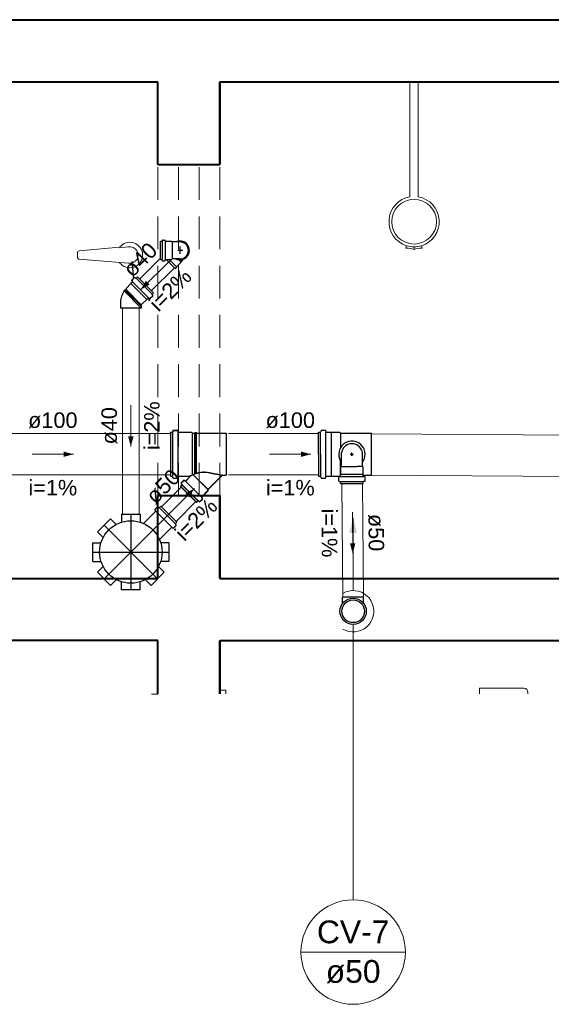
# Model space of a CAD drawing. Header units: millimetres. Extents: x 7756.9 to 7779.8, y 6827.8 to 6848.8.
# Tile 2 of 6: x 7761.6 to 7766.8, y 6837.3 to 6846.9. Entities that reach past the tile are written whole.
import ezdxf

# ---------------------------------------------------------------- set-up
doc = ezdxf.new("R2010")
doc.units = ezdxf.units.MM
doc.header["$MEASUREMENT"] = 0
doc.linetypes.add('DASHDOT', pattern=[2.54, 1.27, -0.635, 0, -0.635])
doc.linetypes.add('HIDDEN2', pattern=[0.47625, 0.3175, -0.15875])
doc.layers.get('0').update_dxf_attribs({"color": 5})
for name, color, linetype, lineweight in [('CV-Condutos', 1, 'Continuous', 5), ('CV-Indicação coluna', 5, 'Continuous', 5), ('CV-Sentido conduto', 9, 'Continuous', 5), ('CV-Textos conduto', 7, 'Continuous', 5), ('MB_ALVENARIA', 7, 'Continuous', 40), ('MB_ESQUADRIA', 7, 'Continuous', 5), ('MB_MOBILIÁRIO', 8, 'Continuous', 13), ('TQ-Condutos', 3, 'Continuous', 5), ('TQ-Sentido conduto', 9, 'Continuous', 5), ('TQ-Textos conduto', 7, 'Continuous', 5)]:
    doc.layers.add(name, color=color, linetype=linetype, lineweight=lineweight)
doc.layers.add('Simbolos', color=5, linetype='Continuous')
doc.layers.add('Simbolos_int', color=2, linetype='Continuous')
doc.styles.add('Arial', font='txt')

msp = doc.modelspace()

# ---------------------------------------------------------------- hatches: boundary and pattern name
at = {"layer": 'CV-Condutos', "linetype": 'Continuous'}
msp.add_hatch(color=256, dxfattribs=at).paths.add_polyline_path([(7764.8498, 6842.0335), (7764.811, 6841.8886), (7764.8886, 6841.8886)])
at = {"layer": 'CV-Sentido conduto', "linetype": 'Continuous'}
msp.add_hatch(color=256, dxfattribs=at).paths.add_polyline_path([(7764.8456, 6841.6924), (7764.8708, 6841.7892), (7764.819, 6841.7888)])
at = {"layer": 'TQ-Sentido conduto', "linetype": 'Continuous'}
for points in [[(7762.7966, 6844.2425), (7762.8832, 6844.2925), (7762.8466, 6844.3291)], [(7762.7008, 6842.7265), (7762.7267, 6842.8231), (7762.6749, 6842.8231)], [(7762.1468, 6842.6514), (7762.0503, 6842.6772), (7762.0503, 6842.6255)], [(7764.4422, 6842.6514), (7764.3456, 6842.6772), (7764.3456, 6842.6255)], [(7763.3148, 6842.3202), (7763.2282, 6842.2702), (7763.2648, 6842.2336)]]:
    msp.add_hatch(color=256, dxfattribs=at).paths.add_polyline_path(points)

# ---------------------------------------------------------------- linework, layer by layer
for p, q in [((7764.5148, 6842.652), (7764.5148, 6842.8652)), ((7764.5357, 6842.652), (7764.5357, 6842.8652)), ((7764.5865, 6842.4365), (7764.5865, 6842.8652)), ((7764.6395, 6842.4399), (7764.6395, 6842.8642)), ((7764.7273, 6842.8554), (7764.7273, 6842.7132)), ((7765.0268, 6842.449), (7765.0268, 6842.8554)), ((7764.8384, 6842.6354), (7764.8384, 6842.6674)), ((7764.5148, 6842.652), (7764.5148, 6842.4389)), ((7764.5357, 6842.652), (7764.5357, 6842.4389)), ((7764.7273, 6842.4487), (7764.7273, 6842.5895)), ((7764.737, 6842.5332), (7764.737, 6842.6641)), ((7764.8224, 6842.6514), (7764.8544, 6842.6514)), ((7764.8384, 6842.6514), (7764.8384, 6842.6354)), ((7764.9398, 6842.5332), (7764.9398, 6842.6641)), ((7764.7298, 6842.526), (7764.737, 6842.5332)), ((7764.7298, 6842.4588), (7764.7298, 6842.526)), ((7764.737, 6842.5332), (7764.8854, 6842.5331)), ((7764.9398, 6842.5332), (7764.8854, 6842.5331)), ((7764.947, 6842.526), (7764.9398, 6842.5332)), ((7764.947, 6842.4588), (7764.947, 6842.526)), ((7764.7112, 6842.3953), (7764.7112, 6842.4303)), ((7764.7142, 6842.3914), (7764.726, 6842.3882)), ((7764.7148, 6842.4343), (7764.7254, 6842.4352)), ((7764.729, 6842.4392), (7764.729, 6842.458)), ((7764.729, 6842.4356), (7764.9478, 6842.4356)), ((7764.729, 6842.3874), (7764.9478, 6842.3874)), ((7764.729, 6842.367), (7764.729, 6842.3844)), ((7764.7298, 6842.4588), (7764.947, 6842.4588)), ((7764.9478, 6842.4392), (7764.9478, 6842.458)), ((7764.9478, 6842.367), (7764.9478, 6842.3844)), ((7764.9626, 6842.3914), (7764.9508, 6842.3882)), ((7764.962, 6842.4343), (7764.9514, 6842.4352)), ((7764.9656, 6842.3953), (7764.9656, 6842.4303)), ((7764.729, 6842.367), (7764.9478, 6842.367))]:
    msp.add_line(p, q)
for points in [[(7764.9398, 6842.5746), (7764.951, 6842.5922), (7764.9592, 6842.6114), (7764.9641, 6842.6317), (7764.9656, 6842.6525), (7764.9637, 6842.6733), (7764.9584, 6842.6935), (7764.9499, 6842.7126), (7764.9384, 6842.73), (7764.9241, 6842.7453), (7764.9076, 6842.7581), (7764.8892, 6842.768), (7764.8694, 6842.7747), (7764.8488, 6842.7781), (7764.828, 6842.7781), (7764.8073, 6842.7747), (7764.7876, 6842.768), (7764.7692, 6842.7581), (7764.7527, 6842.7453), (7764.7384, 6842.73), (7764.7269, 6842.7126), (7764.7184, 6842.6935), (7764.7131, 6842.6733), (7764.7112, 6842.6525), (7764.7127, 6842.6317), (7764.7176, 6842.6114), (7764.7258, 6842.5922), (7764.737, 6842.5746)], [(7764.9398, 6842.6641), (7764.9364, 6842.6802), (7764.9306, 6842.6955), (7764.9223, 6842.7096), (7764.9119, 6842.7223), (7764.8996, 6842.7332), (7764.8858, 6842.7419), (7764.8707, 6842.7483), (7764.8547, 6842.7522), (7764.8384, 6842.7535), (7764.822, 6842.7522), (7764.8061, 6842.7483), (7764.791, 6842.7419), (7764.7772, 6842.7332), (7764.7649, 6842.7223), (7764.7545, 6842.7096), (7764.7462, 6842.6955), (7764.7403, 6842.6802), (7764.737, 6842.6641)], [(7764.7148, 6842.4343), (7764.7142, 6842.4342), (7764.7136, 6842.434), (7764.713, 6842.4337), (7764.7125, 6842.4333), (7764.712, 6842.4328), (7764.7117, 6842.4322), (7764.7114, 6842.4316), (7764.7112, 6842.431), (7764.7112, 6842.4304)], [(7764.7112, 6842.3953), (7764.7112, 6842.3947), (7764.7114, 6842.3941), (7764.7116, 6842.3936), (7764.7119, 6842.3931), (7764.7122, 6842.3926), (7764.7126, 6842.3922), (7764.7131, 6842.3919), (7764.7136, 6842.3916), (7764.7142, 6842.3914)], [(7764.7253, 6842.4352), (7764.726, 6842.4354), (7764.7266, 6842.4356), (7764.7272, 6842.4359), (7764.7277, 6842.4363), (7764.7282, 6842.4368), (7764.7285, 6842.4373), (7764.7288, 6842.4379), (7764.7289, 6842.4386), (7764.729, 6842.4392)], [(7764.729, 6842.3844), (7764.729, 6842.3849), (7764.7288, 6842.3855), (7764.7286, 6842.386), (7764.7283, 6842.3865), (7764.728, 6842.387), (7764.7276, 6842.3874), (7764.7271, 6842.3878), (7764.7266, 6842.388), (7764.726, 6842.3882)], [(7764.9478, 6842.4392), (7764.9478, 6842.4386), (7764.948, 6842.4379), (7764.9483, 6842.4373), (7764.9486, 6842.4368), (7764.9491, 6842.4363), (7764.9496, 6842.4359), (7764.9502, 6842.4356), (7764.9508, 6842.4354), (7764.9514, 6842.4352)], [(7764.9508, 6842.3882), (7764.9502, 6842.388), (7764.9497, 6842.3878), (7764.9492, 6842.3874), (7764.9488, 6842.387), (7764.9485, 6842.3865), (7764.9482, 6842.386), (7764.948, 6842.3855), (7764.9478, 6842.3849), (7764.9478, 6842.3844)], [(7764.9656, 6842.4304), (7764.9655, 6842.431), (7764.9654, 6842.4316), (7764.9651, 6842.4322), (7764.9648, 6842.4328), (7764.9643, 6842.4333), (7764.9638, 6842.4337), (7764.9632, 6842.434), (7764.9626, 6842.4342), (7764.9619, 6842.4343)], [(7764.9626, 6842.3914), (7764.9632, 6842.3916), (7764.9637, 6842.3919), (7764.9642, 6842.3922), (7764.9646, 6842.3926), (7764.9649, 6842.3931), (7764.9652, 6842.3936), (7764.9654, 6842.3941), (7764.9656, 6842.3947), (7764.9656, 6842.3953)]]:
    msp.add_lwpolyline(points)
at = {"layer": 'CV-Condutos'}
for p, q in [((7764.7405, 6842.367), (7764.7488, 6841.2699)), ((7764.9405, 6842.367), (7764.9488, 6841.2714))]:
    msp.add_line(p, q, dxfattribs=at)
for points in [[(7764.8498, 6841.3335), (7764.8498, 6842.0335)], [(7764.7498, 6840.9603), (7764.7778, 6840.9469), (7764.8075, 6840.938), (7764.8382, 6840.9338), (7764.8692, 6840.9344), (7764.8997, 6840.9398), (7764.929, 6840.9498), (7764.9565, 6840.9643), (7764.9813, 6840.9828), (7765.003, 6841.0049), (7765.0211, 6841.0301), (7765.035, 6841.0578), (7765.0444, 6841.0874), (7765.0492, 6841.118), (7765.0492, 6841.149), (7765.0444, 6841.1796), (7765.035, 6841.2091), (7765.0211, 6841.2368), (7765.003, 6841.262), (7764.9813, 6841.2842), (7764.9565, 6841.3027), (7764.929, 6841.3171), (7764.8997, 6841.3272), (7764.8692, 6841.3325), (7764.8382, 6841.3331), (7764.8075, 6841.3289), (7764.7778, 6841.3201), (7764.7498, 6841.3067)]]:
    msp.add_lwpolyline(points, dxfattribs=at)
at = {"layer": 'CV-Indicação coluna'}
for p, q in [((7764.8498, 6838.3439), (7764.8498, 6841.0063)), ((7764.3453, 6837.8394), (7765.3543, 6837.8394))]:
    msp.add_line(p, q, dxfattribs=at)
msp.add_circle((7764.8498, 6837.8394), 0.5045, dxfattribs=at)
at = {"layer": 'CV-Sentido conduto'}
msp.add_lwpolyline([(7764.8426, 6842.0924), (7764.8456, 6841.6924)], dxfattribs=at)
at = {"layer": 'MB_ALVENARIA'}
for p, q in [((7762.9606, 6840.3347), (7762.9606, 6840.8514)), ((7763.5606, 6840.3347), (7763.5606, 6840.8514)), ((7763.5606, 6840.8514), (7763.5606, 6840.3347))]:
    msp.add_line(p, q, dxfattribs=at)
for points in [[(7757.5606, 6846.8514), (7775.1606, 6846.8514)], [(7757.5606, 6846.2514), (7762.9606, 6846.2514)], [(7762.9606, 6845.4514), (7762.9606, 6846.2514), (7762.9606, 6846.2514)], [(7763.5606, 6845.4514), (7763.5606, 6846.2514)], [(7763.5606, 6846.2514), (7775.1606, 6846.2514)], [(7763.5606, 6846.2514), (7763.5606, 6845.4514)], [(7762.9606, 6845.4514), (7763.5606, 6845.4514)], [(7762.9606, 6841.4514), (7762.9606, 6842.2514)], [(7762.9606, 6842.2514), (7763.5606, 6842.2514)], [(7763.5606, 6841.4514), (7763.5606, 6842.2514)], [(7763.5606, 6842.2514), (7763.5606, 6841.4514)], [(7757.5606, 6841.4514), (7762.9606, 6841.4514)], [(7763.5606, 6841.4514), (7771.9606, 6841.4514)], [(7762.9606, 6840.8514), (7756.9606, 6840.8514)], [(7763.5606, 6840.8514), (7771.9606, 6840.8514)]]:
    msp.add_lwpolyline(points, dxfattribs=at)
at = {"layer": 'MB_ESQUADRIA'}
for p, q in [((7766.0709, 6840.3898), (7766.0708, 6840.3347)), ((7766.4989, 6840.3895), (7766.0709, 6840.3898)), ((7762.9006, 6840.3314), (7762.9606, 6840.3314)), ((7762.9006, 6840.3314), (7762.9606, 6840.3314)), ((7763.5606, 6840.3347), (7763.5606, 6840.3711)), ((7763.5606, 6840.3711), (7763.6206, 6840.3711)), ((7763.5606, 6840.3347), (7763.5606, 6840.3711)), ((7763.5606, 6840.3711), (7763.6206, 6840.3711)), ((7763.6206, 6840.3711), (7763.6206, 6840.3347)), ((7763.6206, 6840.3711), (7763.6206, 6840.3347)), ((7766.5388, 6840.3347), (7766.5388, 6840.3495))]:
    msp.add_line(p, q, dxfattribs=at)
at = {"layer": 'MB_ESQUADRIA', "linetype": 'HIDDEN2'}
for points in [[(7762.9606, 6842.2514), (7762.9606, 6845.4514)], [(7763.1606, 6842.2514), (7763.1606, 6845.4514)], [(7763.3606, 6842.2514), (7763.3606, 6845.4514)], [(7763.5606, 6842.2514), (7763.5606, 6845.4514)]]:
    msp.add_lwpolyline(points, dxfattribs=at)
at = {"layer": 'MB_ESQUADRIA'}
msp.add_arc((7766.4988, 6840.3495), 0.04, 359.97107, 89.97107, dxfattribs=at)
at = {"layer": 'MB_MOBILIÁRIO'}
for p, q in [((7765.3988, 6845.1388), (7765.3988, 6846.2514)), ((7765.4788, 6846.2514), (7765.3988, 6846.2514)), ((7765.4788, 6845.1388), (7765.4788, 6846.2514)), ((7765.359, 6844.6443), (7765.3661, 6844.667)), ((7765.5098, 6844.6665), (7765.5166, 6844.6445)), ((7762.1838, 6844.5975), (7762.1838, 6844.5556)), ((7762.5928, 6844.6512), (7762.2022, 6844.6174)), ((7762.6791, 6844.6545), (7762.594, 6844.6479)), ((7765.4388, 6844.6299), (7765.4388, 6844.6559)), ((7765.4388, 6844.6299), (7765.4388, 6844.6559)), ((7762.5938, 6844.5052), (7762.2022, 6844.5357)), ((7762.6791, 6844.4986), (7762.5938, 6844.5052))]:
    msp.add_line(p, q, dxfattribs=at)
msp.add_circle((7765.4388, 6844.899), 0.2165, dxfattribs=at)
for centre, radius, start, end in [((7765.4388, 6844.899), 0.2431, 99.46873, 252.61204), ((7765.4388, 6844.899), 0.2431, 286.9908, 80.53127), ((7762.6913, 6844.5766), 0.1236, 217.13786, 142.86214), ((7765.4388, 6844.899), 0.2431, 252.61204, 286.9908), ((7762.2038, 6844.5975), 0.02, 94.44626, 180), ((7762.6913, 6844.5765), 0.0789, 261.10748, 98.89252), ((7765.3609, 6844.6437), 0.00194, 162.61204, 276.02132), ((7765.3773, 6844.4876), 0.155, 66.64666, 96.02132), ((7765.5002, 6844.4876), 0.155, 84.71051, 113.35334), ((7765.5147, 6844.6439), 0.00194, 264.71051, 16.9908), ((7762.2038, 6844.5556), 0.02, 180, 265.55374)]:
    msp.add_arc(centre, radius, start, end, dxfattribs=at)
at = {"layer": 'Simbolos'}
for p, q in [((7762.9872, 6844.5329), (7762.9872, 6844.7093)), ((7762.9872, 6844.7093), (7762.9996, 6844.7093)), ((7763.0051, 6844.7183), (7763.0034, 6844.7122)), ((7763.0089, 6844.7213), (7763.0281, 6844.7213)), ((7763.032, 6844.7176), (7763.0325, 6844.7129)), ((7763.0364, 6844.7093), (7763.0931, 6844.7093)), ((7763.0931, 6844.7093), (7763.0989, 6844.7035)), ((7763.1361, 6844.7035), (7763.0989, 6844.7035)), ((7763.1752, 6844.7035), (7763.1361, 6844.7035)), ((7762.9872, 6844.5329), (7762.9996, 6844.5329)), ((7763.0051, 6844.5238), (7763.0034, 6844.5299)), ((7763.0089, 6844.5209), (7763.0281, 6844.5209)), ((7763.032, 6844.5245), (7763.0325, 6844.5292)), ((7763.0364, 6844.5329), (7763.0931, 6844.5329)), ((7763.1293, 6844.4463), (7763.0427, 6844.5329)), ((7763.0931, 6844.5329), (7763.0989, 6844.5387)), ((7763.1361, 6844.5387), (7763.0989, 6844.5387)), ((7763.1752, 6844.5387), (7763.1361, 6844.5387)), ((7763.1407, 6844.4633), (7763.1831, 6844.5057)), ((7763.2058, 6844.5352), (7763.1831, 6844.5126)), ((7763.1831, 6844.5057), (7763.1831, 6844.5126)), ((7763.1293, 6844.4463), (7763.1407, 6844.4576)), ((7763.1407, 6844.4576), (7763.1407, 6844.4633)), ((7762.7022, 6844.3017), (7762.6547, 6844.2542)), ((7762.7155, 6844.3161), (7762.7022, 6844.3028)), ((7762.7022, 6844.3028), (7762.7022, 6844.3017)), ((7762.7089, 6844.3296), (7762.7157, 6844.3215)), ((7762.734, 6844.3597), (7762.7092, 6844.335)), ((7762.7388, 6844.3604), (7762.7494, 6844.3542)), ((7762.7666, 6844.3672), (7762.7543, 6844.3549)), ((7762.7666, 6844.3672), (7762.9213, 6844.2125)), ((7762.6427, 6844.2405), (7762.6344, 6844.2322)), ((7762.6383, 6844.2276), (7762.6344, 6844.2322)), ((7762.6473, 6844.2367), (7762.6427, 6844.2405)), ((7762.6547, 6844.244), (7762.6473, 6844.2367)), ((7762.6547, 6844.2542), (7762.6547, 6844.244)), ((7762.9145, 6844.1847), (7762.9083, 6844.1953)), ((7762.9213, 6844.2125), (7762.909, 6844.2002)), ((7762.5994, 6844.1142), (7762.5994, 6844.0643)), ((7762.8022, 6844.0966), (7762.8022, 6844.0643)), ((7762.8083, 6844.1006), (7762.8062, 6844.1006)), ((7762.8558, 6844.1481), (7762.8083, 6844.1006)), ((7762.8569, 6844.1481), (7762.8558, 6844.1481)), ((7762.8702, 6844.1614), (7762.8569, 6844.1481)), ((7762.8837, 6844.1548), (7762.8756, 6844.1616)), ((7762.9138, 6844.1799), (7762.8891, 6844.1551)), ((7763.0829, 6842.8654), (7763.1007, 6842.8654)), ((7763.0829, 6842.8654), (7763.0829, 6842.4394)), ((7763.0839, 6842.8644), (7763.1017, 6842.8644)), ((7763.0839, 6842.8644), (7763.0839, 6842.4384)), ((7763.1077, 6842.88), (7763.1046, 6842.8683)), ((7763.1087, 6842.879), (7763.1056, 6842.8673)), ((7763.1116, 6842.883), (7763.1494, 6842.883)), ((7763.1126, 6842.882), (7763.1504, 6842.882)), ((7763.1534, 6842.8793), (7763.1543, 6842.869)), ((7763.1544, 6842.8783), (7763.1553, 6842.868)), ((7763.1582, 6842.8654), (7763.2856, 6842.8654)), ((7763.1592, 6842.8644), (7763.2866, 6842.8644)), ((7763.2856, 6842.8654), (7763.2954, 6842.8556)), ((7763.2866, 6842.8644), (7763.2964, 6842.8546)), ((7763.2954, 6842.8556), (7763.3202, 6842.8556)), ((7763.3202, 6842.8556), (7763.3207, 6842.8616)), ((7763.3207, 6842.8616), (7763.3324, 6842.8616)), ((7763.3212, 6842.8546), (7763.3217, 6842.8606)), ((7763.3217, 6842.8606), (7763.3334, 6842.8606)), ((7763.333, 6842.8556), (7763.3324, 6842.8616)), ((7763.333, 6842.8556), (7763.6209, 6842.8556)), ((7763.334, 6842.8546), (7763.3334, 6842.8606)), ((7763.6209, 6842.8556), (7763.6209, 6842.4492)), ((7764.5148, 6842.8652), (7764.5326, 6842.8652)), ((7764.5396, 6842.8798), (7764.5365, 6842.8681)), ((7764.5435, 6842.8828), (7764.5813, 6842.8828)), ((7764.5853, 6842.8791), (7764.5862, 6842.8688)), ((7764.5902, 6842.8652), (7764.6385, 6842.8652)), ((7764.6385, 6842.8652), (7764.6395, 6842.8642)), ((7764.6395, 6842.8642), (7764.7185, 6842.8642)), ((7764.7185, 6842.8642), (7764.7273, 6842.8554)), ((7764.7273, 6842.8554), (7765.0268, 6842.8554)), ((7763.2964, 6842.8546), (7763.3212, 6842.8546)), ((7763.334, 6842.8546), (7763.6219, 6842.8546)), ((7763.6219, 6842.8546), (7763.6219, 6842.4482)), ((7763.0829, 6842.4394), (7763.1007, 6842.4394)), ((7763.0839, 6842.4384), (7763.1017, 6842.4384)), ((7763.1077, 6842.4247), (7763.1046, 6842.4364)), ((7763.1087, 6842.4237), (7763.1056, 6842.4354)), ((7763.1116, 6842.4217), (7763.1494, 6842.4217)), ((7763.1126, 6842.4208), (7763.1504, 6842.4208)), ((7763.1534, 6842.4254), (7763.1543, 6842.4357)), ((7763.1544, 6842.4244), (7763.1553, 6842.4347)), ((7763.1582, 6842.4394), (7763.2676, 6842.4394)), ((7763.1592, 6842.4384), (7763.2686, 6842.4384)), ((7763.1875, 6842.3748), (7763.2123, 6842.3996)), ((7763.1885, 6842.3738), (7763.2133, 6842.3986)), ((7763.2177, 6842.3998), (7763.2258, 6842.3931)), ((7763.2187, 6842.3988), (7763.2268, 6842.3921)), ((7763.2312, 6842.3933), (7763.2704, 6842.4325)), ((7763.2322, 6842.3923), (7763.2714, 6842.4315)), ((7763.4466, 6842.3107), (7763.5851, 6842.4492)), ((7763.4476, 6842.3097), (7763.5861, 6842.4482)), ((7763.5851, 6842.4492), (7763.6209, 6842.4492)), ((7763.5861, 6842.4482), (7763.6219, 6842.4482)), ((7764.5148, 6842.4389), (7764.5326, 6842.4389)), ((7764.5396, 6842.4242), (7764.5365, 6842.4359)), ((7764.5435, 6842.4213), (7764.5813, 6842.4213)), ((7764.5853, 6842.4249), (7764.5862, 6842.4352)), ((7764.5902, 6842.4389), (7764.6385, 6842.4389)), ((7764.6385, 6842.4389), (7764.6395, 6842.4399)), ((7764.6395, 6842.4399), (7764.7185, 6842.4399)), ((7764.7185, 6842.4399), (7764.7273, 6842.4487)), ((7764.7273, 6842.449), (7764.729, 6842.449)), ((7764.9478, 6842.449), (7765.0268, 6842.449)), ((7763.1801, 6842.3422), (7763.1924, 6842.3545)), ((7763.1801, 6842.3422), (7763.3348, 6842.1875)), ((7763.1811, 6842.3412), (7763.1934, 6842.3535)), ((7763.1811, 6842.3412), (7763.3358, 6842.1865)), ((7763.1869, 6842.37), (7763.193, 6842.3594)), ((7763.1879, 6842.369), (7763.194, 6842.3584)), ((7763.3859, 6842.2386), (7763.4466, 6842.2994)), ((7763.3869, 6842.2376), (7763.4476, 6842.2984)), ((7763.4466, 6842.2994), (7763.4466, 6842.3107)), ((7763.4476, 6842.2984), (7763.4476, 6842.3097)), ((7763.3348, 6842.1875), (7763.3471, 6842.1998)), ((7763.3358, 6842.1865), (7763.3481, 6842.1988)), ((7763.3626, 6842.1943), (7763.3519, 6842.2004)), ((7763.3636, 6842.1933), (7763.3529, 6842.1994)), ((7763.3674, 6842.195), (7763.3922, 6842.2197)), ((7763.3684, 6842.194), (7763.3932, 6842.2187)), ((7763.3924, 6842.2251), (7763.3856, 6842.2332)), ((7763.3934, 6842.2241), (7763.3866, 6842.2322)), ((7762.9386, 6842.0988), (7762.8225, 6841.9826)), ((7762.9321, 6842.1122), (7762.9389, 6842.1042)), ((7762.9571, 6842.1424), (7762.9323, 6842.1177)), ((7762.962, 6842.1431), (7762.9726, 6842.1369)), ((7762.9897, 6842.1499), (7762.9774, 6842.1376)), ((7762.9897, 6842.1499), (7763.1444, 6841.9952)), ((7762.3784, 6841.9014), (7762.5056, 6842.0287)), ((7762.5056, 6842.0287), (7762.5606, 6841.9737)), ((7762.6108, 6842.0722), (7762.6108, 6841.9945)), ((7762.6108, 6842.0722), (7762.7908, 6842.0722)), ((7762.7908, 6842.0722), (7762.7908, 6841.9945)), ((7763.0933, 6841.944), (7762.9772, 6841.8279)), ((7763.1068, 6841.9375), (7763.0987, 6841.9443)), ((7763.137, 6841.9625), (7763.1122, 6841.9378)), ((7763.1377, 6841.9674), (7763.1315, 6841.978)), ((7763.1444, 6841.9952), (7763.1321, 6841.9828)), ((7762.3784, 6841.9014), (7762.4333, 6841.8464)), ((7762.3348, 6841.7962), (7762.4125, 6841.7962)), ((7762.3348, 6841.6162), (7762.3348, 6841.7962)), ((7763.0668, 6841.7962), (7762.9891, 6841.7962)), ((7763.0668, 6841.7962), (7763.0668, 6841.6162)), ((7762.3348, 6841.6162), (7762.4125, 6841.6162)), ((7762.3784, 6841.5111), (7762.4333, 6841.566)), ((7763.0232, 6841.5111), (7762.9683, 6841.566)), ((7763.0668, 6841.6162), (7762.9891, 6841.6162)), ((7762.5056, 6841.3838), (7762.3784, 6841.5111)), ((7762.5056, 6841.3838), (7762.5606, 6841.4387)), ((7762.896, 6841.3838), (7762.841, 6841.4387)), ((7763.0232, 6841.5111), (7762.896, 6841.3838)), ((7762.6108, 6841.3402), (7762.6108, 6841.418)), ((7762.7908, 6841.3402), (7762.6108, 6841.3402)), ((7762.7908, 6841.3402), (7762.7908, 6841.418)), ((7764.7479, 6841.2095), (7764.7474, 6841.2699)), ((7764.9506, 6841.211), (7764.9502, 6841.2714))]:
    msp.add_line(p, q, dxfattribs=at)
for points in [[(7762.9996, 6844.7093), (7763.0002, 6844.7093), (7763.0007, 6844.7095), (7763.0013, 6844.7097), (7763.0018, 6844.7099), (7763.0022, 6844.7103), (7763.0026, 6844.7107), (7763.003, 6844.7112), (7763.0033, 6844.7117), (7763.0034, 6844.7122)], [(7763.0089, 6844.7213), (7763.0084, 6844.7212), (7763.0078, 6844.7211), (7763.0072, 6844.7209), (7763.0067, 6844.7206), (7763.0063, 6844.7203), (7763.0059, 6844.7198), (7763.0055, 6844.7194), (7763.0053, 6844.7189), (7763.0051, 6844.7183)], [(7763.032, 6844.7176), (7763.0319, 6844.7183), (7763.0317, 6844.7189), (7763.0314, 6844.7195), (7763.031, 6844.72), (7763.0305, 6844.7204), (7763.03, 6844.7208), (7763.0294, 6844.7211), (7763.0287, 6844.7212), (7763.0281, 6844.7213)], [(7763.0324, 6844.7129), (7763.0325, 6844.7123), (7763.0327, 6844.7117), (7763.0331, 6844.7111), (7763.0335, 6844.7106), (7763.034, 6844.7101), (7763.0345, 6844.7098), (7763.0351, 6844.7095), (7763.0357, 6844.7093), (7763.0364, 6844.7093)], [(7763.1752, 6844.5387), (7763.1895, 6844.54), (7763.2033, 6844.5437), (7763.2163, 6844.5498), (7763.2281, 6844.558), (7763.2382, 6844.5681), (7763.2465, 6844.5799), (7763.2525, 6844.5929), (7763.2563, 6844.6068), (7763.2575, 6844.6211), (7763.2563, 6844.6354), (7763.2525, 6844.6492), (7763.2465, 6844.6623), (7763.2382, 6844.674), (7763.2281, 6844.6842), (7763.2163, 6844.6924), (7763.2033, 6844.6985), (7763.1895, 6844.7022), (7763.1752, 6844.7034)], [(7763.0034, 6844.5299), (7763.0033, 6844.5305), (7763.003, 6844.531), (7763.0026, 6844.5314), (7763.0022, 6844.5319), (7763.0018, 6844.5322), (7763.0013, 6844.5325), (7763.0007, 6844.5327), (7763.0002, 6844.5328), (7762.9996, 6844.5329)], [(7763.0051, 6844.5238), (7763.0053, 6844.5233), (7763.0055, 6844.5228), (7763.0059, 6844.5223), (7763.0063, 6844.5219), (7763.0067, 6844.5215), (7763.0072, 6844.5213), (7763.0078, 6844.5211), (7763.0084, 6844.5209), (7763.0089, 6844.5209)], [(7763.0281, 6844.5209), (7763.0287, 6844.5209), (7763.0294, 6844.5211), (7763.03, 6844.5214), (7763.0305, 6844.5217), (7763.031, 6844.5222), (7763.0314, 6844.5227), (7763.0317, 6844.5233), (7763.0319, 6844.5239), (7763.032, 6844.5245)], [(7763.0364, 6844.5329), (7763.0357, 6844.5328), (7763.0351, 6844.5327), (7763.0345, 6844.5324), (7763.034, 6844.532), (7763.0335, 6844.5316), (7763.0331, 6844.5311), (7763.0327, 6844.5305), (7763.0325, 6844.5299), (7763.0324, 6844.5292)], [(7762.7092, 6844.335), (7762.7087, 6844.3345), (7762.7084, 6844.3339), (7762.7082, 6844.3333), (7762.708, 6844.3326), (7762.708, 6844.332), (7762.7081, 6844.3313), (7762.7083, 6844.3307), (7762.7086, 6844.3301), (7762.7089, 6844.3296)], [(7762.7155, 6844.3161), (7762.7159, 6844.3166), (7762.7162, 6844.3171), (7762.7165, 6844.3178), (7762.7166, 6844.3184), (7762.7166, 6844.3191), (7762.7165, 6844.3197), (7762.7164, 6844.3203), (7762.7161, 6844.3209), (7762.7157, 6844.3215)], [(7762.7388, 6844.3604), (7762.7383, 6844.3606), (7762.7377, 6844.3608), (7762.7371, 6844.3609), (7762.7365, 6844.3609), (7762.736, 6844.3608), (7762.7354, 6844.3607), (7762.7349, 6844.3604), (7762.7344, 6844.3601), (7762.734, 6844.3597)], [(7762.7494, 6844.3542), (7762.75, 6844.354), (7762.7505, 6844.3538), (7762.7511, 6844.3537), (7762.7517, 6844.3537), (7762.7522, 6844.3538), (7762.7528, 6844.354), (7762.7533, 6844.3542), (7762.7538, 6844.3545), (7762.7543, 6844.3549)], [(7762.6383, 6844.2276), (7762.6304, 6844.2166), (7762.6234, 6844.205), (7762.6172, 6844.1929), (7762.6119, 6844.1804), (7762.6075, 6844.1676), (7762.6041, 6844.1545), (7762.6015, 6844.1411), (7762.6, 6844.1277), (7762.5994, 6844.1141)], [(7762.909, 6844.2002), (7762.9086, 6844.1997), (7762.9083, 6844.1992), (7762.908, 6844.1987), (7762.9079, 6844.1982), (7762.9078, 6844.1976), (7762.9078, 6844.197), (7762.9079, 6844.1964), (7762.9081, 6844.1959), (7762.9083, 6844.1953)], [(7762.8062, 6844.1006), (7762.8055, 6844.1006), (7762.8048, 6844.1004), (7762.8042, 6844.1001), (7762.8036, 6844.0997), (7762.8032, 6844.0992), (7762.8028, 6844.0986), (7762.8025, 6844.098), (7762.8023, 6844.0973), (7762.8022, 6844.0966)], [(7762.8756, 6844.1616), (7762.875, 6844.162), (7762.8744, 6844.1623), (7762.8738, 6844.1625), (7762.8732, 6844.1625), (7762.8725, 6844.1625), (7762.8718, 6844.1624), (7762.8712, 6844.1621), (7762.8707, 6844.1618), (7762.8702, 6844.1614)], [(7762.8837, 6844.1548), (7762.8842, 6844.1545), (7762.8848, 6844.1542), (7762.8854, 6844.154), (7762.8861, 6844.1539), (7762.8867, 6844.1539), (7762.8874, 6844.1541), (7762.888, 6844.1543), (7762.8886, 6844.1547), (7762.8891, 6844.1551)], [(7762.9138, 6844.1799), (7762.9142, 6844.1803), (7762.9145, 6844.1808), (7762.9148, 6844.1813), (7762.9149, 6844.1819), (7762.915, 6844.1825), (7762.915, 6844.183), (7762.9149, 6844.1836), (7762.9147, 6844.1842), (7762.9145, 6844.1847)], [(7763.1007, 6842.8654), (7763.1013, 6842.8654), (7763.1019, 6842.8655), (7763.1024, 6842.8657), (7763.1029, 6842.866), (7763.1034, 6842.8664), (7763.1038, 6842.8668), (7763.1041, 6842.8673), (7763.1044, 6842.8678), (7763.1046, 6842.8683)], [(7763.1017, 6842.8644), (7763.1023, 6842.8644), (7763.1029, 6842.8645), (7763.1034, 6842.8647), (7763.1039, 6842.865), (7763.1044, 6842.8654), (7763.1048, 6842.8658), (7763.1051, 6842.8663), (7763.1054, 6842.8668), (7763.1056, 6842.8673)], [(7763.1116, 6842.883), (7763.111, 6842.8829), (7763.1104, 6842.8828), (7763.1099, 6842.8826), (7763.1094, 6842.8823), (7763.1089, 6842.8819), (7763.1085, 6842.8815), (7763.1082, 6842.881), (7763.1079, 6842.8805), (7763.1077, 6842.88)], [(7763.1126, 6842.882), (7763.112, 6842.8819), (7763.1114, 6842.8818), (7763.1109, 6842.8816), (7763.1104, 6842.8813), (7763.1099, 6842.8809), (7763.1095, 6842.8805), (7763.1092, 6842.88), (7763.1089, 6842.8795), (7763.1087, 6842.879)], [(7763.1534, 6842.8793), (7763.1533, 6842.8799), (7763.1531, 6842.8806), (7763.1527, 6842.8811), (7763.1523, 6842.8817), (7763.1519, 6842.8821), (7763.1513, 6842.8825), (7763.1507, 6842.8827), (7763.1501, 6842.8829), (7763.1494, 6842.883)], [(7763.1544, 6842.8783), (7763.1543, 6842.8789), (7763.1541, 6842.8796), (7763.1537, 6842.8801), (7763.1533, 6842.8807), (7763.1529, 6842.8811), (7763.1523, 6842.8815), (7763.1517, 6842.8817), (7763.1511, 6842.8819), (7763.1504, 6842.882)], [(7763.1543, 6842.869), (7763.1544, 6842.8684), (7763.1546, 6842.8677), (7763.1549, 6842.8672), (7763.1553, 6842.8666), (7763.1558, 6842.8662), (7763.1563, 6842.8658), (7763.1569, 6842.8656), (7763.1576, 6842.8654), (7763.1582, 6842.8654)], [(7763.1553, 6842.868), (7763.1554, 6842.8674), (7763.1556, 6842.8667), (7763.1559, 6842.8662), (7763.1563, 6842.8656), (7763.1568, 6842.8652), (7763.1573, 6842.8648), (7763.1579, 6842.8646), (7763.1586, 6842.8644), (7763.1592, 6842.8644)], [(7764.5326, 6842.8652), (7764.5332, 6842.8652), (7764.5338, 6842.8653), (7764.5343, 6842.8655), (7764.5348, 6842.8658), (7764.5353, 6842.8662), (7764.5357, 6842.8666), (7764.536, 6842.8671), (7764.5363, 6842.8676), (7764.5365, 6842.8681)], [(7764.5435, 6842.8828), (7764.5429, 6842.8827), (7764.5423, 6842.8826), (7764.5418, 6842.8824), (7764.5413, 6842.8821), (7764.5408, 6842.8817), (7764.5404, 6842.8813), (7764.5401, 6842.8808), (7764.5398, 6842.8803), (7764.5396, 6842.8798)], [(7764.5853, 6842.8791), (7764.5851, 6842.8797), (7764.5849, 6842.8804), (7764.5846, 6842.8809), (7764.5842, 6842.8815), (7764.5837, 6842.8819), (7764.5832, 6842.8823), (7764.5826, 6842.8825), (7764.5819, 6842.8827), (7764.5813, 6842.8828)], [(7764.5862, 6842.8688), (7764.5863, 6842.8682), (7764.5865, 6842.8675), (7764.5868, 6842.867), (7764.5872, 6842.8664), (7764.5877, 6842.866), (7764.5883, 6842.8656), (7764.5889, 6842.8654), (7764.5895, 6842.8652), (7764.5902, 6842.8652)], [(7763.1046, 6842.4364), (7763.1044, 6842.4369), (7763.1041, 6842.4374), (7763.1038, 6842.4379), (7763.1034, 6842.4383), (7763.1029, 6842.4387), (7763.1024, 6842.439), (7763.1019, 6842.4392), (7763.1013, 6842.4393), (7763.1007, 6842.4394)], [(7763.1056, 6842.4354), (7763.1054, 6842.4359), (7763.1051, 6842.4364), (7763.1048, 6842.4369), (7763.1044, 6842.4373), (7763.1039, 6842.4377), (7763.1034, 6842.438), (7763.1029, 6842.4382), (7763.1023, 6842.4383), (7763.1017, 6842.4384)], [(7763.1077, 6842.4247), (7763.1079, 6842.4242), (7763.1082, 6842.4237), (7763.1085, 6842.4232), (7763.1089, 6842.4228), (7763.1094, 6842.4224), (7763.1099, 6842.4221), (7763.1104, 6842.4219), (7763.111, 6842.4218), (7763.1116, 6842.4217)], [(7763.1087, 6842.4237), (7763.1089, 6842.4232), (7763.1092, 6842.4227), (7763.1095, 6842.4222), (7763.1099, 6842.4218), (7763.1104, 6842.4214), (7763.1109, 6842.4211), (7763.1114, 6842.4209), (7763.112, 6842.4208), (7763.1126, 6842.4208)], [(7763.1494, 6842.4217), (7763.1501, 6842.4218), (7763.1507, 6842.422), (7763.1513, 6842.4222), (7763.1519, 6842.4226), (7763.1523, 6842.423), (7763.1527, 6842.4236), (7763.1531, 6842.4241), (7763.1533, 6842.4248), (7763.1534, 6842.4254)], [(7763.1504, 6842.4208), (7763.1511, 6842.4208), (7763.1517, 6842.421), (7763.1523, 6842.4212), (7763.1529, 6842.4216), (7763.1533, 6842.422), (7763.1537, 6842.4226), (7763.1541, 6842.4231), (7763.1543, 6842.4238), (7763.1544, 6842.4244)], [(7763.1582, 6842.4394), (7763.1576, 6842.4393), (7763.1569, 6842.4391), (7763.1563, 6842.4389), (7763.1558, 6842.4385), (7763.1553, 6842.4381), (7763.1549, 6842.4375), (7763.1546, 6842.437), (7763.1544, 6842.4363), (7763.1543, 6842.4357)], [(7763.1592, 6842.4384), (7763.1586, 6842.4383), (7763.1579, 6842.4381), (7763.1573, 6842.4379), (7763.1568, 6842.4375), (7763.1563, 6842.4371), (7763.1559, 6842.4365), (7763.1556, 6842.436), (7763.1554, 6842.4353), (7763.1553, 6842.4347)], [(7763.2177, 6842.3999), (7763.2172, 6842.4002), (7763.2166, 6842.4005), (7763.2159, 6842.4007), (7763.2153, 6842.4008), (7763.2146, 6842.4008), (7763.214, 6842.4006), (7763.2134, 6842.4004), (7763.2128, 6842.4), (7763.2123, 6842.3996)], [(7763.2187, 6842.3989), (7763.2182, 6842.3992), (7763.2176, 6842.3995), (7763.2169, 6842.3997), (7763.2163, 6842.3998), (7763.2156, 6842.3998), (7763.215, 6842.3996), (7763.2144, 6842.3994), (7763.2138, 6842.399), (7763.2133, 6842.3986)], [(7763.2258, 6842.3931), (7763.2263, 6842.3927), (7763.2269, 6842.3924), (7763.2276, 6842.3922), (7763.2282, 6842.3922), (7763.2289, 6842.3922), (7763.2295, 6842.3923), (7763.2301, 6842.3926), (7763.2307, 6842.3929), (7763.2312, 6842.3933)], [(7763.2268, 6842.3921), (7763.2273, 6842.3917), (7763.2279, 6842.3914), (7763.2286, 6842.3912), (7763.2292, 6842.3912), (7763.2299, 6842.3912), (7763.2305, 6842.3913), (7763.2311, 6842.3916), (7763.2317, 6842.3919), (7763.2322, 6842.3923)], [(7763.2704, 6842.4325), (7763.2707, 6842.4329), (7763.271, 6842.4334), (7763.2713, 6842.4338), (7763.2714, 6842.4343), (7763.2715, 6842.4348), (7763.2716, 6842.4354), (7763.2715, 6842.4359), (7763.2714, 6842.4364), (7763.2713, 6842.4369), (7763.271, 6842.4374), (7763.2707, 6842.4378), (7763.2704, 6842.4382), (7763.27, 6842.4385), (7763.2696, 6842.4388), (7763.2691, 6842.439), (7763.2686, 6842.4392), (7763.2681, 6842.4393), (7763.2676, 6842.4394)], [(7763.2714, 6842.4315), (7763.2717, 6842.4319), (7763.272, 6842.4324), (7763.2723, 6842.4328), (7763.2724, 6842.4333), (7763.2725, 6842.4338), (7763.2726, 6842.4344), (7763.2725, 6842.4349), (7763.2724, 6842.4354), (7763.2723, 6842.4359), (7763.272, 6842.4364), (7763.2717, 6842.4368), (7763.2714, 6842.4372), (7763.271, 6842.4375), (7763.2706, 6842.4378), (7763.2701, 6842.438), (7763.2696, 6842.4382), (7763.2691, 6842.4383), (7763.2686, 6842.4384)], [(7763.5851, 6842.4492), (7763.5847, 6842.4491), (7763.5843, 6842.4491), (7763.5838, 6842.4489), (7763.5834, 6842.4488), (7763.5831, 6842.4486), (7763.5827, 6842.4483), (7763.5824, 6842.4481), (7763.5821, 6842.4477), (7763.5818, 6842.4474)], [(7763.5861, 6842.4482), (7763.5857, 6842.4481), (7763.5853, 6842.4481), (7763.5848, 6842.4479), (7763.5844, 6842.4478), (7763.5841, 6842.4476), (7763.5837, 6842.4473), (7763.5834, 6842.4471), (7763.5831, 6842.4467), (7763.5828, 6842.4464)], [(7764.5365, 6842.4359), (7764.5363, 6842.4365), (7764.536, 6842.437), (7764.5357, 6842.4374), (7764.5353, 6842.4379), (7764.5348, 6842.4382), (7764.5343, 6842.4385), (7764.5338, 6842.4387), (7764.5332, 6842.4388), (7764.5326, 6842.4389)], [(7764.5396, 6842.4242), (7764.5398, 6842.4237), (7764.5401, 6842.4232), (7764.5404, 6842.4227), (7764.5408, 6842.4223), (7764.5413, 6842.4219), (7764.5418, 6842.4216), (7764.5423, 6842.4214), (7764.5429, 6842.4213), (7764.5435, 6842.4213)], [(7764.5813, 6842.4213), (7764.5819, 6842.4213), (7764.5826, 6842.4215), (7764.5832, 6842.4217), (7764.5837, 6842.4221), (7764.5842, 6842.4226), (7764.5846, 6842.4231), (7764.5849, 6842.4237), (7764.5851, 6842.4243), (7764.5853, 6842.4249)], [(7764.5902, 6842.4389), (7764.5895, 6842.4388), (7764.5889, 6842.4387), (7764.5883, 6842.4384), (7764.5877, 6842.438), (7764.5872, 6842.4376), (7764.5868, 6842.4371), (7764.5865, 6842.4365), (7764.5863, 6842.4359), (7764.5862, 6842.4352)], [(7763.1875, 6842.3748), (7763.1871, 6842.3744), (7763.1868, 6842.3739), (7763.1866, 6842.3734), (7763.1864, 6842.3728), (7763.1863, 6842.3722), (7763.1863, 6842.3716), (7763.1864, 6842.3711), (7763.1866, 6842.3705), (7763.1869, 6842.37)], [(7763.1885, 6842.3738), (7763.1881, 6842.3734), (7763.1878, 6842.3729), (7763.1876, 6842.3724), (7763.1874, 6842.3718), (7763.1873, 6842.3712), (7763.1873, 6842.3706), (7763.1874, 6842.3701), (7763.1876, 6842.3695), (7763.1879, 6842.369)], [(7763.1924, 6842.3545), (7763.1928, 6842.355), (7763.1931, 6842.3555), (7763.1933, 6842.356), (7763.1935, 6842.3565), (7763.1936, 6842.3571), (7763.1935, 6842.3577), (7763.1935, 6842.3583), (7763.1933, 6842.3588), (7763.193, 6842.3594)], [(7763.1934, 6842.3535), (7763.1938, 6842.354), (7763.1941, 6842.3545), (7763.1943, 6842.355), (7763.1945, 6842.3555), (7763.1946, 6842.3561), (7763.1945, 6842.3567), (7763.1945, 6842.3573), (7763.1943, 6842.3578), (7763.194, 6842.3584)], [(7763.3519, 6842.2005), (7763.3514, 6842.2007), (7763.3508, 6842.2009), (7763.3503, 6842.201), (7763.3497, 6842.201), (7763.3491, 6842.2009), (7763.3486, 6842.2007), (7763.348, 6842.2005), (7763.3475, 6842.2002), (7763.3471, 6842.1998)], [(7763.3529, 6842.1995), (7763.3524, 6842.1997), (7763.3518, 6842.1999), (7763.3513, 6842.2), (7763.3507, 6842.2), (7763.3501, 6842.1999), (7763.3496, 6842.1997), (7763.349, 6842.1995), (7763.3485, 6842.1992), (7763.3481, 6842.1988)], [(7763.3626, 6842.1943), (7763.3631, 6842.194), (7763.3636, 6842.1939), (7763.3642, 6842.1938), (7763.3648, 6842.1938), (7763.3654, 6842.1938), (7763.3659, 6842.194), (7763.3665, 6842.1942), (7763.367, 6842.1945), (7763.3674, 6842.1949)], [(7763.3636, 6842.1933), (7763.3641, 6842.193), (7763.3646, 6842.1929), (7763.3652, 6842.1928), (7763.3658, 6842.1928), (7763.3664, 6842.1928), (7763.3669, 6842.193), (7763.3675, 6842.1932), (7763.368, 6842.1935), (7763.3684, 6842.1939)], [(7763.3859, 6842.2386), (7763.3855, 6842.2381), (7763.3851, 6842.2375), (7763.3849, 6842.2369), (7763.3848, 6842.2363), (7763.3847, 6842.2356), (7763.3848, 6842.2349), (7763.385, 6842.2343), (7763.3853, 6842.2337), (7763.3857, 6842.2332)], [(7763.3869, 6842.2376), (7763.3865, 6842.2371), (7763.3861, 6842.2365), (7763.3859, 6842.2359), (7763.3858, 6842.2353), (7763.3857, 6842.2346), (7763.3858, 6842.2339), (7763.386, 6842.2333), (7763.3863, 6842.2327), (7763.3867, 6842.2322)], [(7763.3922, 6842.2197), (7763.3926, 6842.2202), (7763.393, 6842.2208), (7763.3932, 6842.2214), (7763.3933, 6842.222), (7763.3934, 6842.2227), (7763.3933, 6842.2234), (7763.3931, 6842.224), (7763.3928, 6842.2246), (7763.3924, 6842.2251)], [(7763.3932, 6842.2187), (7763.3936, 6842.2192), (7763.394, 6842.2198), (7763.3942, 6842.2204), (7763.3943, 6842.221), (7763.3944, 6842.2217), (7763.3943, 6842.2224), (7763.3941, 6842.223), (7763.3938, 6842.2236), (7763.3934, 6842.2241)], [(7762.9323, 6842.1177), (7762.9319, 6842.1171), (7762.9316, 6842.1166), (7762.9313, 6842.116), (7762.9312, 6842.1153), (7762.9312, 6842.1147), (7762.9312, 6842.114), (7762.9314, 6842.1134), (7762.9317, 6842.1128), (7762.9321, 6842.1123)], [(7762.9386, 6842.0988), (7762.939, 6842.0993), (7762.9394, 6842.0998), (7762.9396, 6842.1004), (7762.9398, 6842.1011), (7762.9398, 6842.1017), (7762.9397, 6842.1024), (7762.9395, 6842.103), (7762.9392, 6842.1036), (7762.9389, 6842.1042)], [(7762.9619, 6842.1431), (7762.9614, 6842.1433), (7762.9609, 6842.1435), (7762.9603, 6842.1436), (7762.9597, 6842.1436), (7762.9591, 6842.1435), (7762.9586, 6842.1434), (7762.958, 6842.1431), (7762.9576, 6842.1428), (7762.9571, 6842.1424)], [(7762.9726, 6842.1369), (7762.9731, 6842.1367), (7762.9737, 6842.1365), (7762.9742, 6842.1364), (7762.9748, 6842.1364), (7762.9754, 6842.1365), (7762.976, 6842.1366), (7762.9765, 6842.1369), (7762.977, 6842.1372), (7762.9774, 6842.1376)], [(7763.0987, 6841.9443), (7763.0982, 6841.9447), (7763.0976, 6841.9449), (7763.097, 6841.9451), (7763.0963, 6841.9452), (7763.0957, 6841.9452), (7763.095, 6841.945), (7763.0944, 6841.9448), (7763.0938, 6841.9445), (7763.0933, 6841.944)], [(7763.1068, 6841.9375), (7763.1074, 6841.9371), (7763.108, 6841.9369), (7763.1086, 6841.9367), (7763.1092, 6841.9366), (7763.1099, 6841.9366), (7763.1105, 6841.9368), (7763.1112, 6841.937), (7763.1117, 6841.9373), (7763.1122, 6841.9378)], [(7763.1321, 6841.9828), (7763.1318, 6841.9824), (7763.1314, 6841.9819), (7763.1312, 6841.9814), (7763.131, 6841.9808), (7763.131, 6841.9803), (7763.131, 6841.9797), (7763.1311, 6841.9791), (7763.1312, 6841.9785), (7763.1315, 6841.978)], [(7763.137, 6841.9625), (7763.1374, 6841.963), (7763.1377, 6841.9635), (7763.1379, 6841.964), (7763.1381, 6841.9646), (7763.1382, 6841.9651), (7763.1382, 6841.9657), (7763.1381, 6841.9663), (7763.1379, 6841.9668), (7763.1376, 6841.9674)]]:
    msp.add_lwpolyline(points, dxfattribs=at)
for centre, radius in [((7762.7008, 6841.7062), 0.302), ((7764.8498, 6841.1335), 0.1272)]:
    msp.add_circle(centre, radius, dxfattribs=at)
at = {"layer": 'Simbolos_int'}
for p, q in [((7763.0026, 6844.7093), (7763.0026, 6844.5329)), ((7763.0328, 6844.7093), (7763.0328, 6844.5329)), ((7763.0989, 6844.7035), (7763.0989, 6844.5387)), ((7763.203, 6844.6211), (7763.1537, 6844.6211)), ((7763.1752, 6844.6598), (7763.1752, 6844.589)), ((7763.1407, 6844.4633), (7763.071, 6844.5329)), ((7763.1831, 6844.5126), (7763.1652, 6844.5305)), ((7762.7022, 6844.3028), (7762.8569, 6844.1481)), ((7762.7181, 6844.3187), (7762.8728, 6844.164)), ((7762.7521, 6844.3527), (7762.9068, 6844.198)), ((7762.6383, 6844.2276), (7762.8016, 6844.0643)), ((7762.6473, 6844.2367), (7762.8022, 6844.0818)), ((7762.6547, 6844.244), (7762.8022, 6844.0965)), ((7762.8022, 6844.0643), (7762.5994, 6844.0643)), ((7763.1038, 6842.8654), (7763.1038, 6842.4394)), ((7763.1048, 6842.8644), (7763.1048, 6842.4384)), ((7763.1546, 6842.8654), (7763.1546, 6842.4394)), ((7763.1556, 6842.8644), (7763.1556, 6842.4384)), ((7763.2954, 6842.45), (7763.2954, 6842.8556)), ((7763.3202, 6842.4605), (7763.3202, 6842.8556)), ((7763.333, 6842.4649), (7763.333, 6842.8556)), ((7763.2964, 6842.449), (7763.2964, 6842.8546)), ((7763.3212, 6842.4595), (7763.3212, 6842.8546)), ((7763.334, 6842.4639), (7763.334, 6842.8546)), ((7763.2286, 6842.3907), (7763.3833, 6842.236)), ((7763.2296, 6842.3897), (7763.3843, 6842.235)), ((7763.3036, 6842.4538), (7763.4466, 6842.3107)), ((7763.3046, 6842.4528), (7763.4476, 6842.3097)), ((7763.1946, 6842.3567), (7763.3493, 6842.202)), ((7763.1956, 6842.3557), (7763.3503, 6842.201)), ((7762.9412, 6842.1014), (7763.0959, 6841.9466)), ((7762.9752, 6842.1354), (7763.13, 6841.9807)), ((7764.9502, 6841.2714), (7764.7474, 6841.2699))]:
    msp.add_line(p, q, dxfattribs=at)
at = {"layer": 'Simbolos_int', "linetype": 'DASHDOT'}
for p, q in [((7762.442, 6841.4474), (7763.0671, 6842.0725)), ((7762.7008, 6842.0722), (7762.7008, 6841.3402)), ((7762.442, 6841.965), (7762.9596, 6841.4474)), ((7762.3348, 6841.7062), (7763.0668, 6841.7062))]:
    msp.add_line(p, q, dxfattribs=at)
at = {"layer": 'Simbolos_int'}
for points in [[(7763.1361, 6844.5387), (7763.1488, 6844.5338), (7763.162, 6844.5308), (7763.1756, 6844.5299), (7763.1891, 6844.531), (7763.2024, 6844.534), (7763.215, 6844.539), (7763.2268, 6844.5459), (7763.2374, 6844.5544), (7763.2466, 6844.5644), (7763.2542, 6844.5756), (7763.2601, 6844.5879), (7763.2641, 6844.6008), (7763.2661, 6844.6143), (7763.2661, 6844.6279), (7763.2641, 6844.6413), (7763.2601, 6844.6543), (7763.2542, 6844.6666), (7763.2466, 6844.6778), (7763.2374, 6844.6878), (7763.2268, 6844.6963), (7763.215, 6844.7031), (7763.2024, 6844.7081), (7763.1891, 6844.7112), (7763.1756, 6844.7123), (7763.162, 6844.7113), (7763.1488, 6844.7084), (7763.1361, 6844.7035)], [(7763.2058, 6844.5352), (7763.2159, 6844.5395), (7763.2253, 6844.5449), (7763.2341, 6844.5515), (7763.242, 6844.559), (7763.249, 6844.5675), (7763.2549, 6844.5767), (7763.2596, 6844.5866), (7763.2631, 6844.597), (7763.2654, 6844.6077), (7763.2663, 6844.6186), (7763.266, 6844.6295), (7763.2643, 6844.6403), (7763.2614, 6844.6509), (7763.2572, 6844.661), (7763.2518, 6844.6705), (7763.2453, 6844.6793), (7763.2379, 6844.6873), (7763.2295, 6844.6944), (7763.2203, 6844.7003), (7763.2105, 6844.7052), (7763.2002, 6844.7088), (7763.1895, 6844.7112), (7763.1786, 6844.7122), (7763.1676, 6844.712), (7763.1568, 6844.7104), (7763.1462, 6844.7076), (7763.1361, 6844.7035)], [(7763.3762, 6842.4754), (7763.3639, 6842.4731), (7763.3517, 6842.4703), (7763.3397, 6842.467), (7763.3278, 6842.4632), (7763.316, 6842.4589), (7763.3045, 6842.4542), (7763.2931, 6842.449), (7763.282, 6842.4433), (7763.2711, 6842.4372)], [(7763.4892, 6842.464), (7763.477, 6842.4677), (7763.4646, 6842.4707), (7763.4522, 6842.4731), (7763.4396, 6842.475), (7763.4269, 6842.4763), (7763.4142, 6842.4769), (7763.4015, 6842.477), (7763.3888, 6842.4765), (7763.3762, 6842.4753)], [(7763.4902, 6842.463), (7763.478, 6842.4667), (7763.4656, 6842.4697), (7763.4532, 6842.4721), (7763.4406, 6842.474), (7763.4279, 6842.4753), (7763.4152, 6842.4759), (7763.4025, 6842.476), (7763.3898, 6842.4755), (7763.3772, 6842.4743)], [(7763.3772, 6842.4744), (7763.3649, 6842.4721), (7763.3527, 6842.4693), (7763.3407, 6842.466), (7763.3288, 6842.4622), (7763.317, 6842.4579), (7763.3055, 6842.4532), (7763.2941, 6842.448), (7763.283, 6842.4423), (7763.2721, 6842.4362)], [(7763.5818, 6842.4474), (7763.5716, 6842.4495), (7763.5613, 6842.4515), (7763.551, 6842.4535), (7763.5407, 6842.4554), (7763.5304, 6842.4573), (7763.5201, 6842.459), (7763.5098, 6842.4608), (7763.4995, 6842.4624), (7763.4892, 6842.464)], [(7763.5828, 6842.4464), (7763.5726, 6842.4485), (7763.5623, 6842.4505), (7763.552, 6842.4525), (7763.5417, 6842.4544), (7763.5314, 6842.4563), (7763.5211, 6842.458), (7763.5108, 6842.4598), (7763.5005, 6842.4614), (7763.4902, 6842.463)]]:
    msp.add_lwpolyline(points, dxfattribs=at)
msp.add_circle((7764.8498, 6841.1335), 0.1094, dxfattribs=at)
at = {"layer": 'TQ-Condutos'}
for p, q in [((7762.9872, 6844.5463), (7762.7874, 6844.3464)), ((7763.1214, 6844.4542), (7762.9005, 6844.2333)), ((7762.6208, 6844.0643), (7762.6208, 6842.0722)), ((7762.7808, 6844.0643), (7762.7808, 6842.0722)), ((7760.5982, 6842.8514), (7763.0829, 6842.8514)), ((7763.6459, 6842.8514), (7764.5148, 6842.8514)), ((7765.0268, 6842.8501), (7775.5681, 6842.7781)), ((7760.5982, 6842.4514), (7763.0829, 6842.4514)), ((7763.6459, 6842.4514), (7764.5148, 6842.4514)), ((7765.0268, 6842.4501), (7775.5654, 6842.3781)), ((7762.9964, 6842.1432), (7763.1877, 6842.3346)), ((7763.1378, 6842.0018), (7763.3292, 6842.1932))]:
    msp.add_line(p, q, dxfattribs=at)
at = {"layer": 'TQ-Sentido conduto'}
for points in [[(7763.0794, 6844.5253), (7762.7966, 6844.2425)], [(7762.7008, 6843.1265), (7762.7008, 6842.7265)], [(7761.7468, 6842.6514), (7762.1468, 6842.6514)], [(7764.0422, 6842.6514), (7764.4422, 6842.6514)], [(7763.0319, 6842.0374), (7763.3148, 6842.3202)]]:
    msp.add_lwpolyline(points, dxfattribs=at)

# ---------------------------------------------------------------- texts
at = {"layer": 'CV-Indicação coluna', "char_height": 0.22, "attachment_point": 8, "line_spacing_factor": 0.6, "style": 'Arial'}
for s, insert, width in [('CV-7', (7764.8498, 6837.922), 1.366992), ('ø50', (7764.8498, 6837.5368), 1.033887)]:
    msp.add_mtext(s, dxfattribs=dict(at, insert=insert, width=width))
at = {"layer": 'CV-Textos conduto', "char_height": 0.15, "attachment_point": 8, "rotation": 270.42951, "line_spacing_factor": 0.6, "style": 'Arial'}
for s, insert, width in [('i=1%', (7764.5446, 6841.8902), 0.945615), ('ø50', (7764.9946, 6841.8935), 0.723721)]:
    msp.add_mtext(s, dxfattribs=dict(at, insert=insert, width=width))
at = {"layer": 'TQ-Textos conduto', "char_height": 0.15, "attachment_point": 8, "line_spacing_factor": 0.6, "style": 'Arial'}
for s, insert, width, rotation in [('ø40', (7762.8457, 6844.4762), 0.723721, 45.00011), ('i=2%', (7763.1356, 6844.1863), 0.945615, 45.00011), ('i=2%', (7762.9803, 6842.9265), 0.945615, 90.00021), ('ø40', (7762.5703, 6842.9265), 0.723721, 90.00021), ('ø50', (7763.0669, 6842.2852), 0.723721, 45.00011), ('i=2%', (7763.3851, 6841.967), 0.945615, 45.00011)]:
    msp.add_mtext(s, dxfattribs=dict(at, insert=insert, width=width, rotation=rotation))
for s, insert, width in [('ø100', (7761.9468, 6842.9019), 0.957305), ('ø100', (7764.2422, 6842.9019), 0.957305), ('i=1%', (7761.9468, 6842.2519), 0.945615), ('i=1%', (7764.2422, 6842.2519), 0.945615)]:
    msp.add_mtext(s, dxfattribs=dict(at, insert=insert, width=width))

doc.saveas('drawing.dxf')
